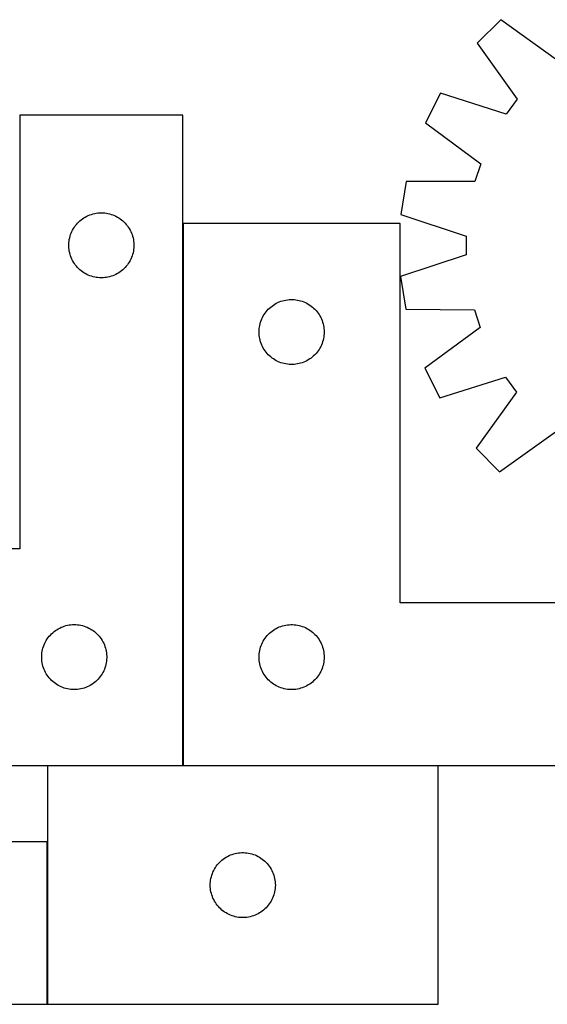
# Model space of a CAD drawing. Header units: millimetres. Extents: x 7 to 1493, y 7 to 2993.
# Tile 6 of 13: x 294 to 537, y 2113 to 2567. Entities that reach past the tile are written whole.
import ezdxf

# ---------------------------------------------------------------- set-up
doc = ezdxf.new("R2010")
doc.units = ezdxf.units.MM
doc.layers.add('COMMON', color=5, linetype='CONTINUOUS', true_color=0x0000ff)
doc.layers.add('CUT', color=7, linetype='CONTINUOUS', true_color=0x000000)

msp = doc.modelspace()

# ---------------------------------------------------------------- linework, layer by layer
at = {"layer": 'COMMON'}
for p, q in [((369.233555, 2473.223827), (369.233555, 2223.223827)), ((369.133555, 2223.123827), (306.851134, 2223.123827)), ((486.851134, 2223.123827), (369.333556, 2223.123827)), ((306.751133, 2188.023826), (306.751133, 2113.023826))]:
    msp.add_line(p, q, dxfattribs=at)
at = {"layer": 'CUT'}
for p, q in [((515.774825, 2567.326055), (504.866337, 2556.475458)), ((541.525966, 2548.728919), (515.774825, 2567.326055)), ((504.866337, 2556.475458), (523.326189, 2530.625726)), ((488.030256, 2533.431756), (481.008687, 2519.741317)), ((518.267878, 2523.702369), (488.030256, 2533.431756)), ((523.326189, 2530.625726), (518.267878, 2523.702369)), ((369.133555, 2523.223827), (294.133555, 2523.223827)), ((294.133555, 2523.223827), (294.133555, 2323.223827)), ((369.133555, 2223.223827), (369.133555, 2523.223827)), ((481.008687, 2519.741317), (506.553056, 2500.861169)), ((506.553056, 2500.861169), (503.881751, 2492.713561)), ((472.117518, 2492.622819), (469.670188, 2477.432654)), ((503.881751, 2492.713561), (472.117518, 2492.622819)), ((323.583112, 2475.880461), (324.245334, 2476.278106)), ((324.245334, 2476.278106), (324.927148, 2476.641134)), ((324.927148, 2476.641134), (325.626747, 2476.968581)), ((325.626747, 2476.968581), (326.342274, 2477.25958)), ((326.342274, 2477.25958), (327.071833, 2477.513358)), ((327.071833, 2477.513358), (327.813488, 2477.729243)), ((327.813488, 2477.729243), (328.565274, 2477.906663)), ((328.565274, 2477.906663), (329.325197, 2478.045146)), ((329.325197, 2478.045146), (330.09124, 2478.144326)), ((330.09124, 2478.144326), (330.861374, 2478.203939)), ((330.861374, 2478.203939), (331.633555, 2478.223827)), ((331.633555, 2478.223827), (332.405737, 2478.203939)), ((332.405737, 2478.203939), (333.17587, 2478.144326)), ((333.17587, 2478.144326), (333.941914, 2478.045146)), ((333.941914, 2478.045146), (334.701836, 2477.906663)), ((334.701836, 2477.906663), (335.453622, 2477.729243)), ((335.453622, 2477.729243), (336.195278, 2477.513358)), ((336.195278, 2477.513358), (336.924837, 2477.25958)), ((336.924837, 2477.25958), (337.640364, 2476.968581)), ((337.640364, 2476.968581), (338.339962, 2476.641134)), ((338.339962, 2476.641134), (339.021776, 2476.278106)), ((339.021776, 2476.278106), (339.683998, 2475.880461)), ((469.670188, 2477.432654), (499.798612, 2467.37021)), ((318.773836, 2470.945719), (319.1884, 2471.597483)), ((319.1884, 2471.597483), (319.635967, 2472.227042)), ((319.635967, 2472.227042), (320.115349, 2472.832725)), ((320.115349, 2472.832725), (320.625275, 2473.412927)), ((320.625275, 2473.412927), (321.164393, 2473.96611)), ((321.164393, 2473.96611), (321.731273, 2474.490806)), ((321.731273, 2474.490806), (322.324413, 2474.985624)), ((322.324413, 2474.985624), (322.942239, 2475.449252)), ((322.942239, 2475.449252), (323.583112, 2475.880461)), ((339.683998, 2475.880461), (340.324872, 2475.449252)), ((340.324872, 2475.449252), (340.942697, 2474.985624)), ((340.942697, 2474.985624), (341.535837, 2474.490806)), ((341.535837, 2474.490806), (342.102718, 2473.96611)), ((342.102718, 2473.96611), (342.641836, 2473.412927)), ((342.641836, 2473.412927), (343.151762, 2472.832725)), ((343.151762, 2472.832725), (343.631144, 2472.227042)), ((343.631144, 2472.227042), (344.07871, 2471.597483)), ((344.07871, 2471.597483), (344.493275, 2470.945719)), ((469.333556, 2473.223827), (369.333556, 2473.223827)), ((369.333556, 2473.223827), (369.333556, 2223.223827)), ((469.333556, 2298.223827), (469.333556, 2473.223827)), ((317.03459, 2466.669144), (317.231307, 2467.416112)), ((317.231307, 2467.416112), (317.466217, 2468.151963)), ((317.466217, 2468.151963), (317.738696, 2468.874746)), ((317.738696, 2468.874746), (318.048021, 2469.582543)), ((318.048021, 2469.582543), (318.393373, 2470.273479)), ((318.393373, 2470.273479), (318.773836, 2470.945719)), ((344.493275, 2470.945719), (344.873737, 2470.273479)), ((344.873737, 2470.273479), (345.219089, 2469.582543)), ((345.219089, 2469.582543), (345.528415, 2468.874746)), ((345.528415, 2468.874746), (345.800894, 2468.151963)), ((345.800894, 2468.151963), (346.035803, 2467.416112)), ((346.035803, 2467.416112), (346.232521, 2466.669144)), ((499.798612, 2467.37021), (499.7758, 2458.795896)), ((316.638528, 2463.610046), (316.678292, 2464.381459)), ((316.638528, 2462.837609), (316.638528, 2463.610046)), ((316.678292, 2462.066195), (316.638528, 2462.837609)), ((316.678292, 2464.381459), (316.757715, 2465.149803)), ((316.757715, 2465.149803), (316.876586, 2465.913039)), ((316.876586, 2465.913039), (317.03459, 2466.669144)), ((346.232521, 2466.669144), (346.390525, 2465.913039)), ((346.390525, 2465.913039), (346.509395, 2465.149803)), ((346.509395, 2465.149803), (346.588818, 2464.381459)), ((346.588818, 2464.381459), (346.628582, 2463.610046)), ((346.628582, 2462.837609), (346.588818, 2462.066195)), ((346.628582, 2463.610046), (346.628582, 2462.837609)), ((316.757715, 2461.297852), (316.678292, 2462.066195)), ((316.876586, 2460.534616), (316.757715, 2461.297852)), ((317.03459, 2459.778511), (316.876586, 2460.534616)), ((317.231307, 2459.031543), (317.03459, 2459.778511)), ((317.466217, 2458.295692), (317.231307, 2459.031543)), ((317.738696, 2457.572909), (317.466217, 2458.295692)), ((345.800894, 2458.295692), (345.528415, 2457.572909)), ((346.035803, 2459.031543), (345.800894, 2458.295692)), ((346.232521, 2459.778511), (346.035803, 2459.031543)), ((346.390525, 2460.534616), (346.232521, 2459.778511)), ((346.509395, 2461.297852), (346.390525, 2460.534616)), ((346.588818, 2462.066195), (346.509395, 2461.297852)), ((499.7758, 2458.795896), (469.59426, 2448.893907)), ((318.048021, 2456.865112), (317.738696, 2457.572909)), ((318.393373, 2456.174176), (318.048021, 2456.865112)), ((318.773836, 2455.501935), (318.393373, 2456.174176)), ((319.1884, 2454.850172), (318.773836, 2455.501935)), ((319.635967, 2454.220613), (319.1884, 2454.850172)), ((320.115349, 2453.61493), (319.635967, 2454.220613)), ((320.625275, 2453.034727), (320.115349, 2453.61493)), ((343.151762, 2453.61493), (342.641836, 2453.034727)), ((343.631144, 2454.220613), (343.151762, 2453.61493)), ((344.07871, 2454.850172), (343.631144, 2454.220613)), ((344.493275, 2455.501935), (344.07871, 2454.850172)), ((344.873737, 2456.174176), (344.493275, 2455.501935)), ((345.219089, 2456.865112), (344.873737, 2456.174176)), ((345.528415, 2457.572909), (345.219089, 2456.865112)), ((321.164393, 2452.481545), (320.625275, 2453.034727)), ((321.731273, 2451.956848), (321.164393, 2452.481545)), ((322.324413, 2451.46203), (321.731273, 2451.956848)), ((322.942239, 2450.998402), (322.324413, 2451.46203)), ((323.583112, 2450.567194), (322.942239, 2450.998402)), ((324.245334, 2450.169549), (323.583112, 2450.567194)), ((324.927148, 2449.806521), (324.245334, 2450.169549)), ((325.626747, 2449.479074), (324.927148, 2449.806521)), ((326.342274, 2449.188075), (325.626747, 2449.479074)), ((327.071833, 2448.934297), (326.342274, 2449.188075)), ((327.813488, 2448.718412), (327.071833, 2448.934297)), ((328.565274, 2448.540992), (327.813488, 2448.718412)), ((335.453622, 2448.718412), (334.701836, 2448.540992)), ((336.195278, 2448.934297), (335.453622, 2448.718412)), ((336.924837, 2449.188075), (336.195278, 2448.934297)), ((337.640364, 2449.479074), (336.924837, 2449.188075)), ((338.339962, 2449.806521), (337.640364, 2449.479074)), ((339.021776, 2450.169549), (338.339962, 2449.806521)), ((339.683998, 2450.567194), (339.021776, 2450.169549)), ((340.324872, 2450.998402), (339.683998, 2450.567194)), ((340.942697, 2451.46203), (340.324872, 2450.998402)), ((341.535837, 2451.956848), (340.942697, 2451.46203)), ((342.102718, 2452.481545), (341.535837, 2451.956848)), ((342.641836, 2453.034727), (342.102718, 2452.481545)), ((469.59426, 2448.893907), (471.960729, 2433.690935)), ((329.325197, 2448.402509), (328.565274, 2448.540992)), ((330.09124, 2448.303329), (329.325197, 2448.402509)), ((330.861374, 2448.243716), (330.09124, 2448.303329)), ((331.633555, 2448.223827), (330.861374, 2448.243716)), ((332.405737, 2448.243716), (331.633555, 2448.223827)), ((333.17587, 2448.303329), (332.405737, 2448.243716)), ((333.941914, 2448.402509), (333.17587, 2448.303329)), ((334.701836, 2448.540992), (333.941914, 2448.402509)), ((409.724659, 2434.742034), (410.330342, 2435.221416)), ((410.330342, 2435.221416), (410.9599, 2435.668983)), ((410.9599, 2435.668983), (411.611664, 2436.083547)), ((411.611664, 2436.083547), (412.283905, 2436.464009)), ((412.283905, 2436.464009), (412.97484, 2436.809361)), ((412.97484, 2436.809361), (413.682638, 2437.118687)), ((413.682638, 2437.118687), (414.405421, 2437.391166)), ((414.405421, 2437.391166), (415.141272, 2437.626075)), ((415.141272, 2437.626075), (415.88824, 2437.822793)), ((415.88824, 2437.822793), (416.644345, 2437.980797)), ((416.644345, 2437.980797), (417.407581, 2438.099667)), ((417.407581, 2438.099667), (418.175924, 2438.17909)), ((418.175924, 2438.17909), (418.947338, 2438.218854)), ((418.947338, 2438.218854), (419.719775, 2438.218854)), ((419.719775, 2438.218854), (420.491188, 2438.17909)), ((420.491188, 2438.17909), (421.259532, 2438.099667)), ((421.259532, 2438.099667), (422.022768, 2437.980797)), ((422.022768, 2437.980797), (422.778872, 2437.822793)), ((422.778872, 2437.822793), (423.525841, 2437.626075)), ((423.525841, 2437.626075), (424.261692, 2437.391166)), ((424.261692, 2437.391166), (424.984475, 2437.118687)), ((424.984475, 2437.118687), (425.692272, 2436.809361)), ((425.692272, 2436.809361), (426.383207, 2436.464009)), ((426.383207, 2436.464009), (427.055448, 2436.083547)), ((427.055448, 2436.083547), (427.707212, 2435.668983)), ((427.707212, 2435.668983), (428.33677, 2435.221416)), ((428.33677, 2435.221416), (428.942454, 2434.742034)), ((405.91625, 2429.930234), (406.279278, 2430.612048)), ((406.279278, 2430.612048), (406.676923, 2431.27427)), ((406.676923, 2431.27427), (407.108131, 2431.915144)), ((407.108131, 2431.915144), (407.571759, 2432.53297)), ((407.571759, 2432.53297), (408.066577, 2433.126109)), ((408.066577, 2433.126109), (408.591273, 2433.69299)), ((408.591273, 2433.69299), (409.144456, 2434.232108)), ((409.144456, 2434.232108), (409.724659, 2434.742034)), ((428.942454, 2434.742034), (429.522656, 2434.232108)), ((429.522656, 2434.232108), (430.075839, 2433.69299)), ((430.075839, 2433.69299), (430.600535, 2433.126109)), ((430.600535, 2433.126109), (431.095353, 2432.53297)), ((431.095353, 2432.53297), (431.558981, 2431.915144)), ((431.558981, 2431.915144), (431.99019, 2431.27427)), ((431.99019, 2431.27427), (432.387835, 2430.612048)), ((432.387835, 2430.612048), (432.750862, 2429.930234)), ((471.960729, 2433.690935), (503.72403, 2433.431177)), ((503.72403, 2433.431177), (506.351943, 2425.269471)), ((404.512238, 2425.532186), (404.650721, 2426.292108)), ((404.650721, 2426.292108), (404.82814, 2427.043894)), ((404.82814, 2427.043894), (405.044026, 2427.78555)), ((405.044026, 2427.78555), (405.297804, 2428.515109)), ((405.297804, 2428.515109), (405.588803, 2429.230636)), ((405.588803, 2429.230636), (405.91625, 2429.930234)), ((432.750862, 2429.930234), (433.07831, 2429.230636)), ((433.07831, 2429.230636), (433.369309, 2428.515109)), ((433.369309, 2428.515109), (433.623087, 2427.78555)), ((433.623087, 2427.78555), (433.838972, 2427.043894)), ((433.838972, 2427.043894), (434.016392, 2426.292108)), ((434.016392, 2426.292108), (434.154875, 2425.532186)), ((404.333556, 2423.223827), (404.353445, 2423.996009)), ((404.353445, 2422.451646), (404.333556, 2423.223827)), ((404.353445, 2423.996009), (404.413058, 2424.766142)), ((404.413058, 2421.681512), (404.353445, 2422.451646)), ((404.413058, 2424.766142), (404.512238, 2425.532186)), ((404.512238, 2420.915469), (404.413058, 2421.681512)), ((434.154875, 2425.532186), (434.254054, 2424.766142)), ((434.254054, 2421.681512), (434.154875, 2420.915469)), ((434.254054, 2424.766142), (434.313668, 2423.996009)), ((434.313668, 2422.451646), (434.254054, 2421.681512)), ((434.313668, 2423.996009), (434.333556, 2423.223827)), ((434.333556, 2423.223827), (434.313668, 2422.451646)), ((506.351943, 2425.269471), (480.707476, 2406.525511)), ((404.650721, 2420.155546), (404.512238, 2420.915469)), ((404.82814, 2419.403761), (404.650721, 2420.155546)), ((405.044026, 2418.662105), (404.82814, 2419.403761)), ((405.297804, 2417.932546), (405.044026, 2418.662105)), ((405.588803, 2417.217019), (405.297804, 2417.932546)), ((405.91625, 2416.51742), (405.588803, 2417.217019)), ((433.07831, 2417.217019), (432.750862, 2416.51742)), ((433.369309, 2417.932546), (433.07831, 2417.217019)), ((433.623087, 2418.662105), (433.369309, 2417.932546)), ((433.838972, 2419.403761), (433.623087, 2418.662105)), ((434.016392, 2420.155546), (433.838972, 2419.403761)), ((434.154875, 2420.915469), (434.016392, 2420.155546)), ((406.279278, 2415.835606), (405.91625, 2416.51742)), ((406.676923, 2415.173384), (406.279278, 2415.835606)), ((407.108131, 2414.532511), (406.676923, 2415.173384)), ((407.571759, 2413.914685), (407.108131, 2414.532511)), ((408.066577, 2413.321546), (407.571759, 2413.914685)), ((408.591273, 2412.754665), (408.066577, 2413.321546)), ((409.144456, 2412.215547), (408.591273, 2412.754665)), ((430.075839, 2412.754665), (429.522656, 2412.215547)), ((430.600535, 2413.321546), (430.075839, 2412.754665)), ((431.095353, 2413.914685), (430.600535, 2413.321546)), ((431.558981, 2414.532511), (431.095353, 2413.914685)), ((431.99019, 2415.173384), (431.558981, 2414.532511)), ((432.387835, 2415.835606), (431.99019, 2415.173384)), ((432.750862, 2416.51742), (432.387835, 2415.835606)), ((409.724659, 2411.705621), (409.144456, 2412.215547)), ((410.330342, 2411.226239), (409.724659, 2411.705621)), ((410.9599, 2410.778672), (410.330342, 2411.226239)), ((411.611664, 2410.364108), (410.9599, 2410.778672)), ((412.283905, 2409.983645), (411.611664, 2410.364108)), ((412.97484, 2409.638293), (412.283905, 2409.983645)), ((413.682638, 2409.328968), (412.97484, 2409.638293)), ((414.405421, 2409.056489), (413.682638, 2409.328968)), ((415.141272, 2408.821579), (414.405421, 2409.056489)), ((415.88824, 2408.624862), (415.141272, 2408.821579)), ((416.644345, 2408.466858), (415.88824, 2408.624862)), ((417.407581, 2408.347987), (416.644345, 2408.466858)), ((418.175924, 2408.268564), (417.407581, 2408.347987)), ((418.947338, 2408.2288), (418.175924, 2408.268564)), ((419.719775, 2408.2288), (418.947338, 2408.2288)), ((420.491188, 2408.268564), (419.719775, 2408.2288)), ((421.259532, 2408.347987), (420.491188, 2408.268564)), ((422.022768, 2408.466858), (421.259532, 2408.347987)), ((422.778872, 2408.624862), (422.022768, 2408.466858)), ((423.525841, 2408.821579), (422.778872, 2408.624862)), ((424.261692, 2409.056489), (423.525841, 2408.821579)), ((424.984475, 2409.328968), (424.261692, 2409.056489)), ((425.692272, 2409.638293), (424.984475, 2409.328968)), ((426.383207, 2409.983645), (425.692272, 2409.638293)), ((427.055448, 2410.364108), (426.383207, 2409.983645)), ((427.707212, 2410.778672), (427.055448, 2410.364108)), ((428.33677, 2411.226239), (427.707212, 2410.778672)), ((428.942454, 2411.705621), (428.33677, 2411.226239)), ((429.522656, 2412.215547), (428.942454, 2411.705621)), ((480.707476, 2406.525511), (487.656099, 2392.797904)), ((487.656099, 2392.797904), (517.945062, 2402.36626)), ((517.945062, 2402.36626), (522.966462, 2395.416086)), ((522.966462, 2395.416086), (504.369326, 2369.664944)), ((515.219923, 2358.756457), (541.069655, 2377.216308)), ((504.369326, 2369.664944), (515.219923, 2358.756457)), ((294.133555, 2323.223827), (119.133555, 2323.223827)), ((669.333556, 2298.223827), (469.333556, 2298.223827)), ((309.824413, 2284.985624), (310.442239, 2285.449252)), ((310.442239, 2285.449252), (311.083112, 2285.880461)), ((311.083112, 2285.880461), (311.745334, 2286.278106)), ((311.745334, 2286.278106), (312.427148, 2286.641134)), ((312.427148, 2286.641134), (313.126747, 2286.968581)), ((313.126747, 2286.968581), (313.842274, 2287.25958)), ((313.842274, 2287.25958), (314.571833, 2287.513358)), ((314.571833, 2287.513358), (315.313488, 2287.729243)), ((315.313488, 2287.729243), (316.065274, 2287.906663)), ((316.065274, 2287.906663), (316.825197, 2288.045146)), ((316.825197, 2288.045146), (317.59124, 2288.144326)), ((317.59124, 2288.144326), (318.361374, 2288.203939)), ((318.361374, 2288.203939), (319.133555, 2288.223827)), ((319.133555, 2288.223827), (319.905737, 2288.203939)), ((319.905737, 2288.203939), (320.67587, 2288.144326)), ((320.67587, 2288.144326), (321.441914, 2288.045146)), ((321.441914, 2288.045146), (322.201836, 2287.906663)), ((322.201836, 2287.906663), (322.953622, 2287.729243)), ((322.953622, 2287.729243), (323.695278, 2287.513358)), ((323.695278, 2287.513358), (324.424837, 2287.25958)), ((324.424837, 2287.25958), (325.140364, 2286.968581)), ((325.140364, 2286.968581), (325.839962, 2286.641134)), ((325.839962, 2286.641134), (326.521776, 2286.278106)), ((326.521776, 2286.278106), (327.183998, 2285.880461)), ((327.183998, 2285.880461), (327.824872, 2285.449252)), ((327.824872, 2285.449252), (328.442697, 2284.985624)), ((409.724659, 2284.742034), (410.330342, 2285.221416)), ((410.330342, 2285.221416), (410.9599, 2285.668983)), ((410.9599, 2285.668983), (411.611664, 2286.083547)), ((411.611664, 2286.083547), (412.283905, 2286.464009)), ((412.283905, 2286.464009), (412.97484, 2286.809361)), ((412.97484, 2286.809361), (413.682638, 2287.118687)), ((413.682638, 2287.118687), (414.405421, 2287.391166)), ((414.405421, 2287.391166), (415.141272, 2287.626075)), ((415.141272, 2287.626075), (415.88824, 2287.822793)), ((415.88824, 2287.822793), (416.644345, 2287.980797)), ((416.644345, 2287.980797), (417.407581, 2288.099667)), ((417.407581, 2288.099667), (418.175924, 2288.17909)), ((418.175924, 2288.17909), (418.947338, 2288.218854)), ((418.947338, 2288.218854), (419.719775, 2288.218854)), ((419.719775, 2288.218854), (420.491188, 2288.17909)), ((420.491188, 2288.17909), (421.259532, 2288.099667)), ((421.259532, 2288.099667), (422.022768, 2287.980797)), ((422.022768, 2287.980797), (422.778872, 2287.822793)), ((422.778872, 2287.822793), (423.525841, 2287.626075)), ((423.525841, 2287.626075), (424.261692, 2287.391166)), ((424.261692, 2287.391166), (424.984475, 2287.118687)), ((424.984475, 2287.118687), (425.692272, 2286.809361)), ((425.692272, 2286.809361), (426.383207, 2286.464009)), ((426.383207, 2286.464009), (427.055448, 2286.083547)), ((427.055448, 2286.083547), (427.707212, 2285.668983)), ((427.707212, 2285.668983), (428.33677, 2285.221416)), ((428.33677, 2285.221416), (428.942454, 2284.742034)), ((305.893373, 2280.273479), (306.273836, 2280.945719)), ((306.273836, 2280.945719), (306.6884, 2281.597483)), ((306.6884, 2281.597483), (307.135967, 2282.227042)), ((307.135967, 2282.227042), (307.615349, 2282.832725)), ((307.615349, 2282.832725), (308.125275, 2283.412927)), ((308.125275, 2283.412927), (308.664393, 2283.96611)), ((308.664393, 2283.96611), (309.231273, 2284.490806)), ((309.231273, 2284.490806), (309.824413, 2284.985624)), ((328.442697, 2284.985624), (329.035837, 2284.490806)), ((329.035837, 2284.490806), (329.602718, 2283.96611)), ((329.602718, 2283.96611), (330.141836, 2283.412927)), ((330.141836, 2283.412927), (330.651762, 2282.832725)), ((330.651762, 2282.832725), (331.131144, 2282.227042)), ((331.131144, 2282.227042), (331.57871, 2281.597483)), ((331.57871, 2281.597483), (331.993275, 2280.945719)), ((331.993275, 2280.945719), (332.373737, 2280.273479)), ((405.91625, 2279.930234), (406.279278, 2280.612048)), ((406.279278, 2280.612048), (406.676923, 2281.27427)), ((406.676923, 2281.27427), (407.108131, 2281.915144)), ((407.108131, 2281.915144), (407.571759, 2282.53297)), ((407.571759, 2282.53297), (408.066577, 2283.126109)), ((408.066577, 2283.126109), (408.591273, 2283.69299)), ((408.591273, 2283.69299), (409.144456, 2284.232108)), ((409.144456, 2284.232108), (409.724659, 2284.742034)), ((428.942454, 2284.742034), (429.522656, 2284.232108)), ((429.522656, 2284.232108), (430.075839, 2283.69299)), ((430.075839, 2283.69299), (430.600535, 2283.126109)), ((430.600535, 2283.126109), (431.095353, 2282.53297)), ((431.095353, 2282.53297), (431.558981, 2281.915144)), ((431.558981, 2281.915144), (431.99019, 2281.27427)), ((431.99019, 2281.27427), (432.387835, 2280.612048)), ((432.387835, 2280.612048), (432.750862, 2279.930234)), ((304.376586, 2275.913039), (304.53459, 2276.669144)), ((304.53459, 2276.669144), (304.731307, 2277.416112)), ((304.731307, 2277.416112), (304.966217, 2278.151963)), ((304.966217, 2278.151963), (305.238696, 2278.874746)), ((305.238696, 2278.874746), (305.548021, 2279.582543)), ((305.548021, 2279.582543), (305.893373, 2280.273479)), ((332.373737, 2280.273479), (332.719089, 2279.582543)), ((332.719089, 2279.582543), (333.028415, 2278.874746)), ((333.028415, 2278.874746), (333.300894, 2278.151963)), ((333.300894, 2278.151963), (333.535803, 2277.416112)), ((333.535803, 2277.416112), (333.732521, 2276.669144)), ((333.732521, 2276.669144), (333.890525, 2275.913039)), ((404.512238, 2275.532186), (404.650721, 2276.292108)), ((404.650721, 2276.292108), (404.82814, 2277.043894)), ((404.82814, 2277.043894), (405.044026, 2277.78555)), ((405.044026, 2277.78555), (405.297804, 2278.515109)), ((405.297804, 2278.515109), (405.588803, 2279.230636)), ((405.588803, 2279.230636), (405.91625, 2279.930234)), ((432.750862, 2279.930234), (433.07831, 2279.230636)), ((433.07831, 2279.230636), (433.369309, 2278.515109)), ((433.369309, 2278.515109), (433.623087, 2277.78555)), ((433.623087, 2277.78555), (433.838972, 2277.043894)), ((433.838972, 2277.043894), (434.016392, 2276.292108)), ((434.016392, 2276.292108), (434.154875, 2275.532186)), ((304.138528, 2273.610046), (304.178292, 2274.381459)), ((304.138528, 2272.837609), (304.138528, 2273.610046)), ((304.178292, 2272.066195), (304.138528, 2272.837609)), ((304.178292, 2274.381459), (304.257715, 2275.149803)), ((304.257715, 2271.297852), (304.178292, 2272.066195)), ((304.257715, 2275.149803), (304.376586, 2275.913039)), ((333.890525, 2275.913039), (334.009395, 2275.149803)), ((334.009395, 2275.149803), (334.088818, 2274.381459)), ((334.088818, 2272.066195), (334.009395, 2271.297852)), ((334.088818, 2274.381459), (334.128582, 2273.610046)), ((334.128582, 2272.837609), (334.088818, 2272.066195)), ((334.128582, 2273.610046), (334.128582, 2272.837609)), ((404.333556, 2273.223827), (404.353445, 2273.996009)), ((404.353445, 2272.451646), (404.333556, 2273.223827)), ((404.353445, 2273.996009), (404.413058, 2274.766142)), ((404.413058, 2271.681512), (404.353445, 2272.451646)), ((404.413058, 2274.766142), (404.512238, 2275.532186)), ((404.512238, 2270.915469), (404.413058, 2271.681512)), ((434.154875, 2275.532186), (434.254054, 2274.766142)), ((434.254054, 2271.681512), (434.154875, 2270.915469)), ((434.254054, 2274.766142), (434.313668, 2273.996009)), ((434.313668, 2272.451646), (434.254054, 2271.681512)), ((434.313668, 2273.996009), (434.333556, 2273.223827)), ((434.333556, 2273.223827), (434.313668, 2272.451646)), ((304.376586, 2270.534616), (304.257715, 2271.297852)), ((304.53459, 2269.778511), (304.376586, 2270.534616)), ((304.731307, 2269.031543), (304.53459, 2269.778511)), ((304.966217, 2268.295692), (304.731307, 2269.031543)), ((305.238696, 2267.572909), (304.966217, 2268.295692)), ((305.548021, 2266.865112), (305.238696, 2267.572909)), ((333.028415, 2267.572909), (332.719089, 2266.865112)), ((333.300894, 2268.295692), (333.028415, 2267.572909)), ((333.535803, 2269.031543), (333.300894, 2268.295692)), ((333.732521, 2269.778511), (333.535803, 2269.031543)), ((333.890525, 2270.534616), (333.732521, 2269.778511)), ((334.009395, 2271.297852), (333.890525, 2270.534616)), ((404.650721, 2270.155546), (404.512238, 2270.915469)), ((404.82814, 2269.403761), (404.650721, 2270.155546)), ((405.044026, 2268.662105), (404.82814, 2269.403761)), ((405.297804, 2267.932546), (405.044026, 2268.662105)), ((405.588803, 2267.217019), (405.297804, 2267.932546)), ((405.91625, 2266.51742), (405.588803, 2267.217019)), ((433.07831, 2267.217019), (432.750862, 2266.51742)), ((433.369309, 2267.932546), (433.07831, 2267.217019)), ((433.623087, 2268.662105), (433.369309, 2267.932546)), ((433.838972, 2269.403761), (433.623087, 2268.662105)), ((434.016392, 2270.155546), (433.838972, 2269.403761)), ((434.154875, 2270.915469), (434.016392, 2270.155546)), ((305.893373, 2266.174176), (305.548021, 2266.865112)), ((306.273836, 2265.501935), (305.893373, 2266.174176)), ((306.6884, 2264.850172), (306.273836, 2265.501935)), ((307.135967, 2264.220613), (306.6884, 2264.850172)), ((307.615349, 2263.61493), (307.135967, 2264.220613)), ((308.125275, 2263.034727), (307.615349, 2263.61493)), ((308.664393, 2262.481545), (308.125275, 2263.034727)), ((309.231273, 2261.956848), (308.664393, 2262.481545)), ((329.602718, 2262.481545), (329.035837, 2261.956848)), ((330.141836, 2263.034727), (329.602718, 2262.481545)), ((330.651762, 2263.61493), (330.141836, 2263.034727)), ((331.131144, 2264.220613), (330.651762, 2263.61493)), ((331.57871, 2264.850172), (331.131144, 2264.220613)), ((331.993275, 2265.501935), (331.57871, 2264.850172)), ((332.373737, 2266.174176), (331.993275, 2265.501935)), ((332.719089, 2266.865112), (332.373737, 2266.174176)), ((406.279278, 2265.835606), (405.91625, 2266.51742)), ((406.676923, 2265.173384), (406.279278, 2265.835606)), ((407.108131, 2264.532511), (406.676923, 2265.173384)), ((407.571759, 2263.914685), (407.108131, 2264.532511)), ((408.066577, 2263.321546), (407.571759, 2263.914685)), ((408.591273, 2262.754665), (408.066577, 2263.321546)), ((409.144456, 2262.215547), (408.591273, 2262.754665)), ((430.075839, 2262.754665), (429.522656, 2262.215547)), ((430.600535, 2263.321546), (430.075839, 2262.754665)), ((431.095353, 2263.914685), (430.600535, 2263.321546)), ((431.558981, 2264.532511), (431.095353, 2263.914685)), ((431.99019, 2265.173384), (431.558981, 2264.532511)), ((432.387835, 2265.835606), (431.99019, 2265.173384)), ((432.750862, 2266.51742), (432.387835, 2265.835606)), ((309.824413, 2261.46203), (309.231273, 2261.956848)), ((310.442239, 2260.998402), (309.824413, 2261.46203)), ((311.083112, 2260.567194), (310.442239, 2260.998402)), ((311.745334, 2260.169549), (311.083112, 2260.567194)), ((312.427148, 2259.806521), (311.745334, 2260.169549)), ((313.126747, 2259.479074), (312.427148, 2259.806521)), ((313.842274, 2259.188075), (313.126747, 2259.479074)), ((314.571833, 2258.934297), (313.842274, 2259.188075)), ((315.313488, 2258.718412), (314.571833, 2258.934297)), ((316.065274, 2258.540992), (315.313488, 2258.718412)), ((316.825197, 2258.402509), (316.065274, 2258.540992)), ((317.59124, 2258.303329), (316.825197, 2258.402509)), ((318.361374, 2258.243716), (317.59124, 2258.303329)), ((319.133555, 2258.223827), (318.361374, 2258.243716)), ((319.905737, 2258.243716), (319.133555, 2258.223827)), ((320.67587, 2258.303329), (319.905737, 2258.243716)), ((321.441914, 2258.402509), (320.67587, 2258.303329)), ((322.201836, 2258.540992), (321.441914, 2258.402509)), ((322.953622, 2258.718412), (322.201836, 2258.540992)), ((323.695278, 2258.934297), (322.953622, 2258.718412)), ((324.424837, 2259.188075), (323.695278, 2258.934297)), ((325.140364, 2259.479074), (324.424837, 2259.188075)), ((325.839962, 2259.806521), (325.140364, 2259.479074)), ((326.521776, 2260.169549), (325.839962, 2259.806521)), ((327.183998, 2260.567194), (326.521776, 2260.169549)), ((327.824872, 2260.998402), (327.183998, 2260.567194)), ((328.442697, 2261.46203), (327.824872, 2260.998402)), ((329.035837, 2261.956848), (328.442697, 2261.46203)), ((409.724659, 2261.705621), (409.144456, 2262.215547)), ((410.330342, 2261.226239), (409.724659, 2261.705621)), ((410.9599, 2260.778672), (410.330342, 2261.226239)), ((411.611664, 2260.364108), (410.9599, 2260.778672)), ((412.283905, 2259.983645), (411.611664, 2260.364108)), ((412.97484, 2259.638293), (412.283905, 2259.983645)), ((413.682638, 2259.328968), (412.97484, 2259.638293)), ((414.405421, 2259.056489), (413.682638, 2259.328968)), ((415.141272, 2258.821579), (414.405421, 2259.056489)), ((415.88824, 2258.624862), (415.141272, 2258.821579)), ((416.644345, 2258.466858), (415.88824, 2258.624862)), ((417.407581, 2258.347987), (416.644345, 2258.466858)), ((418.175924, 2258.268564), (417.407581, 2258.347987)), ((418.947338, 2258.2288), (418.175924, 2258.268564)), ((419.719775, 2258.2288), (418.947338, 2258.2288)), ((420.491188, 2258.268564), (419.719775, 2258.2288)), ((421.259532, 2258.347987), (420.491188, 2258.268564)), ((422.022768, 2258.466858), (421.259532, 2258.347987)), ((422.778872, 2258.624862), (422.022768, 2258.466858)), ((423.525841, 2258.821579), (422.778872, 2258.624862)), ((424.261692, 2259.056489), (423.525841, 2258.821579)), ((424.984475, 2259.328968), (424.261692, 2259.056489)), ((425.692272, 2259.638293), (424.984475, 2259.328968)), ((426.383207, 2259.983645), (425.692272, 2259.638293)), ((427.055448, 2260.364108), (426.383207, 2259.983645)), ((427.707212, 2260.778672), (427.055448, 2260.364108)), ((428.33677, 2261.226239), (427.707212, 2260.778672)), ((428.942454, 2261.705621), (428.33677, 2261.226239)), ((429.522656, 2262.215547), (428.942454, 2261.705621)), ((119.133555, 2223.223827), (369.133555, 2223.223827)), ((486.851134, 2223.023826), (306.851134, 2223.023826)), ((306.851134, 2223.023826), (306.851134, 2113.023826)), ((369.333556, 2223.223827), (669.333556, 2223.223827)), ((486.851134, 2113.023826), (486.851134, 2223.023826)), ((306.651133, 2188.023826), (106.651133, 2188.023826)), ((306.651133, 2113.023826), (306.651133, 2188.023826)), ((388.477478, 2180.468982), (389.129242, 2180.883546)), ((389.129242, 2180.883546), (389.801483, 2181.264008)), ((389.801483, 2181.264008), (390.492418, 2181.60936)), ((390.492418, 2181.60936), (391.200216, 2181.918686)), ((391.200216, 2181.918686), (391.922998, 2182.191165)), ((391.922998, 2182.191165), (392.658849, 2182.426074)), ((392.658849, 2182.426074), (393.405818, 2182.622792)), ((393.405818, 2182.622792), (394.161923, 2182.780796)), ((394.161923, 2182.780796), (394.925159, 2182.899666)), ((394.925159, 2182.899666), (395.693502, 2182.979089)), ((395.693502, 2182.979089), (396.464915, 2183.018853)), ((396.464915, 2183.018853), (397.237353, 2183.018853)), ((397.237353, 2183.018853), (398.008766, 2182.979089)), ((398.008766, 2182.979089), (398.777109, 2182.899666)), ((398.777109, 2182.899666), (399.540345, 2182.780796)), ((399.540345, 2182.780796), (400.29645, 2182.622792)), ((400.29645, 2182.622792), (401.043418, 2182.426074)), ((401.043418, 2182.426074), (401.77927, 2182.191165)), ((401.77927, 2182.191165), (402.502052, 2181.918686)), ((402.502052, 2181.918686), (403.20985, 2181.60936)), ((403.20985, 2181.60936), (403.900785, 2181.264008)), ((403.900785, 2181.264008), (404.573026, 2180.883546)), ((404.573026, 2180.883546), (405.22479, 2180.468982)), ((384.194501, 2176.074269), (384.625709, 2176.715143)), ((384.625709, 2176.715143), (385.089337, 2177.332969)), ((385.089337, 2177.332969), (385.584155, 2177.926108)), ((385.584155, 2177.926108), (386.108851, 2178.492989)), ((386.108851, 2178.492989), (386.662034, 2179.032107)), ((386.662034, 2179.032107), (387.242236, 2179.542033)), ((387.242236, 2179.542033), (387.84792, 2180.021415)), ((387.84792, 2180.021415), (388.477478, 2180.468982)), ((405.22479, 2180.468982), (405.854348, 2180.021415)), ((405.854348, 2180.021415), (406.460032, 2179.542033)), ((406.460032, 2179.542033), (407.040234, 2179.032107)), ((407.040234, 2179.032107), (407.593417, 2178.492989)), ((407.593417, 2178.492989), (408.118113, 2177.926108)), ((408.118113, 2177.926108), (408.612931, 2177.332969)), ((408.612931, 2177.332969), (409.076559, 2176.715143)), ((409.076559, 2176.715143), (409.507767, 2176.074269)), ((382.168299, 2171.092107), (382.345718, 2171.843893)), ((382.345718, 2171.843893), (382.561603, 2172.585549)), ((382.561603, 2172.585549), (382.815382, 2173.315108)), ((382.815382, 2173.315108), (383.10638, 2174.030635)), ((383.10638, 2174.030635), (383.433828, 2174.730233)), ((383.433828, 2174.730233), (383.796855, 2175.412047)), ((383.796855, 2175.412047), (384.194501, 2176.074269)), ((409.507767, 2176.074269), (409.905413, 2175.412047)), ((409.905413, 2175.412047), (410.26844, 2174.730233)), ((410.26844, 2174.730233), (410.595887, 2174.030635)), ((410.595887, 2174.030635), (410.886886, 2173.315108)), ((410.886886, 2173.315108), (411.140665, 2172.585549)), ((411.140665, 2172.585549), (411.35655, 2171.843893)), ((411.35655, 2171.843893), (411.533969, 2171.092107)), ((381.851134, 2168.023826), (381.871023, 2168.796008)), ((381.871023, 2167.251645), (381.851134, 2168.023826)), ((381.871023, 2168.796008), (381.930636, 2169.566141)), ((381.930636, 2166.481511), (381.871023, 2167.251645)), ((381.930636, 2169.566141), (382.029815, 2170.332185)), ((382.029815, 2170.332185), (382.168299, 2171.092107)), ((411.533969, 2171.092107), (411.672452, 2170.332185)), ((411.672452, 2170.332185), (411.771632, 2169.566141)), ((411.771632, 2169.566141), (411.831245, 2168.796008)), ((411.831245, 2167.251645), (411.771632, 2166.481511)), ((411.831245, 2168.796008), (411.851134, 2168.023826)), ((411.851134, 2168.023826), (411.831245, 2167.251645)), ((382.029815, 2165.715468), (381.930636, 2166.481511)), ((382.168299, 2164.955545), (382.029815, 2165.715468)), ((382.345718, 2164.20376), (382.168299, 2164.955545)), ((382.561603, 2163.462104), (382.345718, 2164.20376)), ((382.815382, 2162.732545), (382.561603, 2163.462104)), ((383.10638, 2162.017018), (382.815382, 2162.732545)), ((410.886886, 2162.732545), (410.595887, 2162.017018)), ((411.140665, 2163.462104), (410.886886, 2162.732545)), ((411.35655, 2164.20376), (411.140665, 2163.462104)), ((411.533969, 2164.955545), (411.35655, 2164.20376)), ((411.672452, 2165.715468), (411.533969, 2164.955545)), ((411.771632, 2166.481511), (411.672452, 2165.715468)), ((383.433828, 2161.317419), (383.10638, 2162.017018)), ((383.796855, 2160.635605), (383.433828, 2161.317419)), ((384.194501, 2159.973383), (383.796855, 2160.635605)), ((384.625709, 2159.33251), (384.194501, 2159.973383)), ((385.089337, 2158.714684), (384.625709, 2159.33251)), ((385.584155, 2158.121545), (385.089337, 2158.714684)), ((386.108851, 2157.554664), (385.584155, 2158.121545)), ((408.118113, 2158.121545), (407.593417, 2157.554664)), ((408.612931, 2158.714684), (408.118113, 2158.121545)), ((409.076559, 2159.33251), (408.612931, 2158.714684)), ((409.507767, 2159.973383), (409.076559, 2159.33251)), ((409.905413, 2160.635605), (409.507767, 2159.973383)), ((410.26844, 2161.317419), (409.905413, 2160.635605)), ((410.595887, 2162.017018), (410.26844, 2161.317419)), ((386.662034, 2157.015546), (386.108851, 2157.554664)), ((387.242236, 2156.50562), (386.662034, 2157.015546)), ((387.84792, 2156.026238), (387.242236, 2156.50562)), ((388.477478, 2155.578671), (387.84792, 2156.026238)), ((389.129242, 2155.164107), (388.477478, 2155.578671)), ((389.801483, 2154.783644), (389.129242, 2155.164107)), ((390.492418, 2154.438292), (389.801483, 2154.783644)), ((391.200216, 2154.128967), (390.492418, 2154.438292)), ((391.922998, 2153.856488), (391.200216, 2154.128967)), ((392.658849, 2153.621578), (391.922998, 2153.856488)), ((393.405818, 2153.424861), (392.658849, 2153.621578)), ((394.161923, 2153.266857), (393.405818, 2153.424861)), ((400.29645, 2153.424861), (399.540345, 2153.266857)), ((401.043418, 2153.621578), (400.29645, 2153.424861)), ((401.77927, 2153.856488), (401.043418, 2153.621578)), ((402.502052, 2154.128967), (401.77927, 2153.856488)), ((403.20985, 2154.438292), (402.502052, 2154.128967)), ((403.900785, 2154.783644), (403.20985, 2154.438292)), ((404.573026, 2155.164107), (403.900785, 2154.783644)), ((405.22479, 2155.578671), (404.573026, 2155.164107)), ((405.854348, 2156.026238), (405.22479, 2155.578671)), ((406.460032, 2156.50562), (405.854348, 2156.026238)), ((407.040234, 2157.015546), (406.460032, 2156.50562)), ((407.593417, 2157.554664), (407.040234, 2157.015546)), ((394.925159, 2153.147986), (394.161923, 2153.266857)), ((395.693502, 2153.068563), (394.925159, 2153.147986)), ((396.464915, 2153.028799), (395.693502, 2153.068563)), ((397.237353, 2153.028799), (396.464915, 2153.028799)), ((398.008766, 2153.068563), (397.237353, 2153.028799)), ((398.777109, 2153.147986), (398.008766, 2153.068563)), ((399.540345, 2153.266857), (398.777109, 2153.147986)), ((6.651133, 2113.023826), (306.651133, 2113.023826)), ((306.851134, 2113.023826), (486.851134, 2113.023826))]:
    msp.add_line(p, q, dxfattribs=at)

doc.saveas('drawing.dxf')
